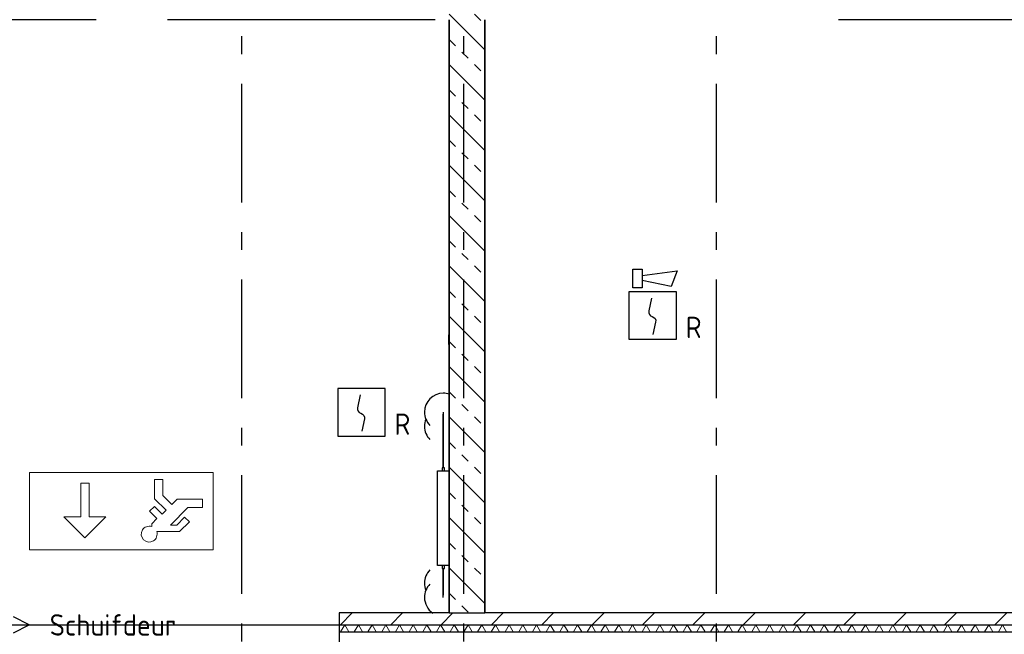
# Model space of a CAD drawing. Header units: millimetres. Extents: x -285236 to 84130, y -470 to 79511.
# Tile 71 of 192: x -15242 to -6945, y 17223 to 22403. Entities that reach past the tile are written whole.
import ezdxf
from ezdxf.enums import TextEntityAlignment as Align

# ---------------------------------------------------------------- set-up
doc = ezdxf.new("R2010")
doc.units = ezdxf.units.MM
doc.linetypes.add('NLRS_stramien', pattern=[1650, 1000, -250, 150, -250])
doc.layers.add('EL6511--', color=3, linetype='Continuous')
doc.layers.add('XREF', color=254, linetype='Continuous')
doc.styles.add('STABICAD-018', font='ISOCP.SHX', dxfattribs={"height": 180})

# ---------------------------------------------------------------- blocks, each defined once
blk = doc.blocks.new('VB655IS2')
at = {"color": 0, "linetype": 'Continuous'}
blk.add_lwpolyline([(-1.667, 2.333), (-1.667, 3.909), (-0.89, 3.909), (-0.89, 2.333)], close=True, dxfattribs=at)
blk.add_lwpolyline([(-0.89, 3.371), (2.061, 3.756), (1.543, 2.449), (-0.89, 2.948)], dxfattribs=at)
blk = doc.blocks.new('*U137')
at = {"color": 0, "linetype": 'Continuous'}
for p, q in [((-2, 2), (-2, -2)), ((2, 2), (-2, 2)), ((2, -2), (2, 2)), ((-2, -2), (2, -2))]:
    blk.add_line(p, q, dxfattribs=at)
blk.add_lwpolyline([(-0.115, 1.468), (-0.337, 0.383, 0.399092), (-0.043, -0.089, -0.403068), (0.246, -0.559), (0.017, -1.602)], format="xyb", dxfattribs=at)
at = {"color": 0, "linetype": 'Continuous', "lineweight": 100}
blk.add_blockref('VB655IS2', (0, 0), dxfattribs=at)
at = {"color": 0, "linetype": 'Continuous', "style": 'STABICAD-018'}
for tag, p in [('CODING1', (-1.221, 12.191)), ('CODING2', (-0.947, 9.731)), ('ARTICLECODE', (0.777, 6.96)), ('FIREPROTECTION_PANEL', (0.777, 4.649)), ('FIREPROTECTION_ZONE', (0.049, 2.882)), ('FIREPROTECTION_HARDWARENUMBER', (5.423, -4.399))]:
    blk.add_attdef(tag, text='', height=1.8, dxfattribs=at).set_placement(p, align=Align.MIDDLE)
blk.add_attdef('TEXT1', (3.46, -3.379), '', height=1.8, dxfattribs=at)
blk = doc.blocks.new('VB653ORM')
at = {"color": 0, "linetype": 'Continuous'}
for p, q in [((-2, 2), (-2, -2)), ((2, 2), (-2, 2)), ((2, -2), (2, 2)), ((-2, -2), (2, -2))]:
    blk.add_line(p, q, dxfattribs=at)
blk.add_lwpolyline([(-0.115, 1.468), (-0.337, 0.383, 0.399092), (-0.043, -0.089, -0.403068), (0.246, -0.559), (0.017, -1.602)], format="xyb", dxfattribs=at)
at = {"color": 0, "linetype": 'Continuous', "style": 'STABICAD-018'}
for tag, p in [('CODING1', (-1.221, 12.191)), ('CODING2', (-0.947, 9.731)), ('ARTICLECODE', (0.777, 6.96)), ('FIREPROTECTION_PANEL', (0.777, 4.649)), ('FIREPROTECTION_ZONE', (0.049, 2.882)), ('FIREPROTECTION_HARDWARENUMBER', (5.423, -4.399))]:
    blk.add_attdef(tag, text='', height=1.8, dxfattribs=at).set_placement(p, align=Align.MIDDLE)
blk.add_attdef('TEXT1', (3.46, -3.379), '', height=1.8, dxfattribs=at)
blk = doc.blocks.new('VB654UEH')
at = {"color": 0, "linetype": 'Continuous'}
for p, q in [((-2, 5), (-2, 1)), ((2, 5), (-2, 5)), ((2, 1), (2, 5)), ((-0.878, 2.922), (1.333, 3.667)), ((6, 3), (4.667, 3.667)), ((2, 3), (6, 3)), ((4.667, 2.333), (6, 3)), ((-2, 1), (2, 1))]:
    blk.add_line(p, q, dxfattribs=at)
for centre in [(-1.067, 2.733), (1.067, 2.733)]:
    blk.add_circle(centre, 0.267, dxfattribs=at)
at = {"color": 0, "linetype": 'Continuous', "style": 'STABICAD-018'}
for tag, p in [('CODING1', (-0.474, 15.785)), ('CODING2', (-0.2, 13.325)), ('ARTICLECODE', (1.447, 11.055)), ('FIREPROTECTION_PANEL', (1.447, 8.745)), ('FIREPROTECTION_ZONE', (0.796, 6.476)), ('FIREPROTECTION_HARDWARENUMBER', (8.083, 0.394))]:
    blk.add_attdef(tag, text='', height=1.8, dxfattribs=at).set_placement(p, align=Align.MIDDLE)

msp = doc.modelspace()

# ---------------------------------------------------------------- hatches: boundary and pattern name
at = {"layer": 'XREF', "lineweight": 9}
h = msp.add_hatch(dxfattribs=at)
h.set_pattern_fill('FP_63', color=256, angle=45, style=0, pattern_type=2)
h.set_pattern_definition([(315, (-11622.13, 19902.6), (212.132, 212.132), []), (315, (-11622.13, 19690.47), (212.132, 212.132), [75, -75])])
h.paths.add_polyline_path([(-11322.1304, 17402.6047), (-11322.1304, 22502.6047), (-11622.1304, 22502.6047), (-11622.1304, 17402.6047), (-11394.0751, 17402.6047)])
h = msp.add_hatch(dxfattribs=at)
h.set_pattern_fill('FP_88', color=256, angle=45, style=0, pattern_type=2)
h.set_pattern_definition([(45, (-29773.96, 17038.63), (-212.132, 212.132), [])])
h.paths.add_polyline_path([(-1791.8693, 17302.6047), (10642.8696, 17302.6047), (10642.8696, 17402.6047), (10617.2207, 17402.6047), (10597.452, 17387.4356), (10556.827, 17371.2687), (10518.077, 17366.1672), (10476.9895, 17371.5764), (10458.077, 17379.4102), (10436.827, 17371.2687), (10398.077, 17366.1672), (10356.9895, 17371.5764), (10338.077, 17379.4102), (10315.2597, 17371.0624), (10278.077, 17366.1672), (10236.9895, 17371.5764), (10218.077, 17379.4102), (10198.702, 17371.5155), (10158.077, 17366.1672), (10116.9895, 17371.5764), (10078.702, 17387.4356), (10058.9333, 17402.6047), (-12547.1304, 17402.6047), (-12547.1304, 17302.6047), (-2626.8437, 17302.6047)])
h.paths.add_polyline_path([(15988.8696, 17302.6047), (16048.8696, 17302.6047), (16048.8696, 17402.6047), (15317.8696, 17402.6047), (15317.8696, 17302.6047), (15848.8696, 17302.6047)])
h.paths.add_polyline_path([(-22642.1304, 17302.6047), (-22542.1304, 17302.6047), (-22542.1304, 17402.6047), (-22642.1304, 17402.6047)])
h.paths.add_polyline_path([(-16048.5844, 17302.6047), (-16048.5844, 17402.6047), (-17902.1304, 17402.6047), (-17902.1304, 17302.6047), (-16821.4087, 17302.6047)])
h.paths.add_polyline_path([(13317.8696, 17302.6047), (13317.8696, 17402.6047), (12642.8696, 17402.6047), (12642.8696, 17302.6047), (13237.6701, 17302.6047)])
h.paths.add_polyline_path([(-19902.1304, 17302.6047), (-19902.1304, 17402.6047), (-22532.1304, 17402.6047), (-22532.1304, 17302.6047), (-20161.3064, 17302.6047)])
h = msp.add_hatch(dxfattribs=at)
h.set_pattern_fill('FP_95', color=256, angle=60, style=0, pattern_type=2)
h.set_pattern_definition([(60, (-3496.63, 17102.6), (-57.75254, 99.96967), []), (120, (-3381.13, 17102.6), (-115.45254, -0.03033), [])])
h.paths.add_polyline_path([(15948.8696, 17242.6047), (15988.8696, 17242.6047), (15988.8696, 17302.6047), (15317.8696, 17302.6047), (15317.8696, 17242.6047), (15848.8696, 17242.6047)])
h.paths.add_polyline_path([(12642.8696, 17242.6047), (13317.8696, 17242.6047), (13317.8696, 17302.6047), (12642.8696, 17302.6047)])
h.paths.add_polyline_path([(-4296.7925, 17242.6047), (10642.8696, 17242.6047), (10642.8696, 17302.6047), (-12547.1304, 17302.6047), (-12547.1304, 17242.6047), (-5131.767, 17242.6047)])
h.paths.add_polyline_path([(-17272.1304, 17242.6047), (-16048.5844, 17242.6047), (-16048.5844, 17302.6047), (-17902.1304, 17302.6047), (-17902.1304, 17242.6047)])
h.paths.add_polyline_path([(-21372.1304, 17242.6047), (-19902.1304, 17242.6047), (-19902.1304, 17302.6047), (-22702.1304, 17302.6047), (-22702.1304, 17242.6047), (-21774.5208, 17242.6047)])
h = msp.add_hatch(dxfattribs=at)
h.set_pattern_fill('FP_315', color=256, angle=60, style=0, pattern_type=2)
h.set_pattern_definition([(60, (-12547.86, 17102.6), (-57.753, 99.97), []), (120, (-12432.36, 17102.6), (-115.453, -0.03), [])])
h.paths.add_polyline_path([(-12547.1304, 17242.6047), (-12547.1304, 17302.6047), (-12548.5844, 17302.4475), (-12548.5844, 17242.6047)])

# ---------------------------------------------------------------- linework, layer by layer
at = {"layer": 'XREF', "linetype": 'NLRS_stramien'}
for p, q in [((-13372.1304, 77962.7572), (-13372.1304, 8370.0218)), ((-11502.1304, 77962.7572), (-11502.1304, 8370.0218)), ((-9372.1304, 77962.7572), (-9372.1304, 8370.0218)), ((-47232.6128, 17302.6047), (64223.889, 17302.6047))]:
    msp.add_line(p, q, dxfattribs=at)
at = {"layer": 'XREF'}
for p, q in [((-14597.1304, 22402.6047), (-16852.1304, 22402.6047)), ((-11742.1304, 22402.6047), (-13997.1304, 22402.6047)), ((-6092.0067, 22402.6047), (-8342.0067, 22402.6047)), ((-11672.1304, 19095.4786), (-11672.1304, 18936.7286)), ((-11672.1304, 18626.5499), (-11672.1304, 19078.0161)), ((-11672.1304, 18936.7286), (-11672.1304, 18626.5499)), ((-11672.1304, 18936.7286), (-11672.1304, 18816.7286)), ((-11722.1304, 17801.5499), (-11722.1304, 18601.5499)), ((-11722.1304, 18601.5499), (-11622.1304, 18601.5499)), ((-11682.1304, 18626.5499), (-11682.1304, 18601.5499)), ((-11662.1304, 18626.5499), (-11682.1304, 18626.5499)), ((-11662.1304, 18601.5499), (-11662.1304, 18626.5499)), ((-11622.1304, 17801.5499), (-11722.1304, 17801.5499)), ((-11682.1304, 17801.5499), (-11682.1304, 17776.5499)), ((-11682.1304, 17776.5499), (-11662.1304, 17776.5499)), ((-11672.1304, 17776.5499), (-11672.1304, 17692.5392)), ((-11672.1304, 17692.5392), (-11672.1304, 17776.5499)), ((-11672.1304, 17776.5499), (-11672.1304, 17551.2517)), ((-11662.1304, 17776.5499), (-11662.1304, 17801.5499)), ((-11672.1304, 17533.7892), (-11672.1304, 17692.5392)), ((-11622.1304, 17402.6047), (-12548.5844, 17402.6047)), ((-12548.5844, 17402.6047), (-12548.5844, 17147.6047)), ((2367.8696, 17402.6047), (-11322.1304, 17402.6047)), ((-16048.5844, 17302.6047), (-12548.5844, 17302.6047))]:
    msp.add_line(p, q, dxfattribs=at)
at = {"layer": 'XREF', "lineweight": 35}
for p, q in [((-11622.1304, 22402.6047), (-11622.1304, 17402.6047)), ((-11322.1304, 17402.6047), (-11322.1304, 22402.6047))]:
    msp.add_line(p, q, dxfattribs=at)
at = {"layer": 'XREF', "lineweight": 9}
for p, q in [((-11627.1304, 19665.2458), (-11627.1304, 19745.2458)), ((-11627.1304, 19745.2458), (-11622.1304, 19745.2458)), ((-11622.1304, 19665.2458), (-11627.1304, 19665.2458))]:
    msp.add_line(p, q, dxfattribs=at)
at = {"layer": 'XREF', "lineweight": 13}
for p, q in [((-13610.2514, 18584.967), (-15158.0785, 18584.967)), ((-15158.0785, 18584.967), (-15158.0785, 17934.9374)), ((-13610.2514, 18584.967), (-15158.0785, 18584.967)), ((-15158.0785, 18584.967), (-15158.0785, 17934.9374)), ((-13610.2514, 17934.9374), (-13610.2514, 18584.967)), ((-13610.2514, 17934.9374), (-13610.2514, 18584.967)), ((-14105.31, 18364.1788), (-14105.31, 18528.1193)), ((-14105.31, 18528.1193), (-14034.2504, 18528.1193)), ((-14034.2504, 18528.1193), (-14034.2504, 18393.6126)), ((-14727.6942, 18213.5309), (-14727.6942, 18497.7694)), ((-14727.6942, 18497.7694), (-14656.6345, 18497.7694)), ((-14656.6345, 18497.7694), (-14656.6345, 18213.5309)), ((-14008.6926, 18267.5614), (-14105.31, 18364.1788)), ((-14034.2504, 18393.6126), (-13958.4459, 18317.8081)), ((-13958.4459, 18317.8081), (-13914.8637, 18361.3903)), ((-13914.8637, 18361.3903), (-13702.5481, 18361.3903)), ((-13702.5481, 18361.3903), (-13702.5481, 18290.3307)), ((-14146.557, 18259.7409), (-14106.3596, 18299.9383)), ((-14085.3836, 18198.5676), (-14146.557, 18259.7409)), ((-14106.3596, 18299.9383), (-14041.3376, 18234.9164)), ((-14041.3376, 18234.9164), (-14008.6926, 18267.5614)), ((-13825.1337, 18290.3307), (-13971.6499, 18143.8145)), ((-13702.5481, 18290.3307), (-13825.1337, 18290.3307)), ((-14692.1643, 18035.8818), (-14869.8134, 18213.5309)), ((-14869.8134, 18213.5309), (-14727.6942, 18213.5309)), ((-14514.5153, 18213.5309), (-14692.1643, 18035.8818)), ((-14656.6345, 18213.5309), (-14514.5153, 18213.5309)), ((-14129.3447, 18154.6065), (-14085.3836, 18198.5676)), ((-13918.8757, 18143.8145), (-13851.664, 18211.0262)), ((-13811.4666, 18170.8288), (-13894.3583, 18087.9371)), ((-13851.664, 18211.0262), (-13811.4666, 18170.8288)), ((-14129.3447, 18130.2303), (-14129.3447, 18154.6065)), ((-13894.3583, 18087.9371), (-14087.0515, 18087.9371)), ((-13971.6499, 18143.8145), (-13918.8757, 18143.8145)), ((-15158.0785, 17934.9374), (-13610.2514, 17934.9374)), ((-15158.0785, 17934.9374), (-13610.2514, 17934.9374))]:
    msp.add_line(p, q, dxfattribs=at)
at = {"layer": 'XREF', "lineweight": 25}
for p, q in [((-11622.1304, 17402.6047), (-11322.1304, 17402.6047)), ((-12548.5844, 17302.6047), (10642.8696, 17302.6047)), ((-12548.5844, 17242.6047), (10642.8696, 17242.6047))]:
    msp.add_line(p, q, dxfattribs=at)
at = {"layer": 'XREF'}
for centre, start, end in [((-11672.1304, 19095.4786), 90, 180), ((-11672.1304, 19095.4786), 72, 90), ((-11672.1304, 19095.4786), 180, 225), ((-11672.1304, 18975.4786), 157.59406241, 180), ((-11672.1304, 18975.4786), 180, 225), ((-11672.1304, 17653.7892), 135, 180), ((-11672.1304, 17653.7892), 180, 202.40593759), ((-11672.1304, 17533.7892), 135, 180), ((-11672.1304, 17533.7892), 180, 236.19768571)]:
    msp.add_arc(centre, 158.75, start, end, dxfattribs=at)
at = {"layer": 'XREF', "lineweight": 13}
msp.add_arc((-14150.5049, 18066.7769), 66.8886, 71.5577374, 18.4422626, dxfattribs=at)

# ---------------------------------------------------------------- block references
at = {"layer": 'EL6511--', "linetype": 'Continuous', "lineweight": 100}
ref = msp.add_blockref('*U137', (-9907.682, 19909.4284), dxfattribs=dict(at, xscale=100, yscale=100, zscale=100))
ref.add_attrib('TEXT1', 'R', (-9629.682, 19719.4284), dxfattribs={"layer": '0', "color": 1, "linetype": 'Continuous', "lineweight": 100, "height": 180, "style": 'STABICAD-018'})
ref = msp.add_blockref('VB653ORM', (-12361.552, 19093.9269), dxfattribs=dict(at, xscale=100, yscale=100, zscale=100))
ref.add_attrib('TEXT1', 'R', (-12083.552, 18903.9269), dxfattribs={"layer": '0', "color": 1, "linetype": 'Continuous', "lineweight": 100, "height": 180, "style": 'STABICAD-018'})
ref = msp.add_blockref('VB654UEH', (-15761.2495, 17002.1749), dxfattribs=dict(at, xscale=100, yscale=100, zscale=100))
ref.add_attrib('ARTICLECODE', 'Schuifdeur', dxfattribs={"layer": '0', "color": 1, "linetype": 'Continuous', "lineweight": 100, "height": 180, "style": 'STABICAD-018'}).set_placement((-14455.8529, 17302.1749), align=Align.MIDDLE)

doc.saveas('drawing.dxf')
